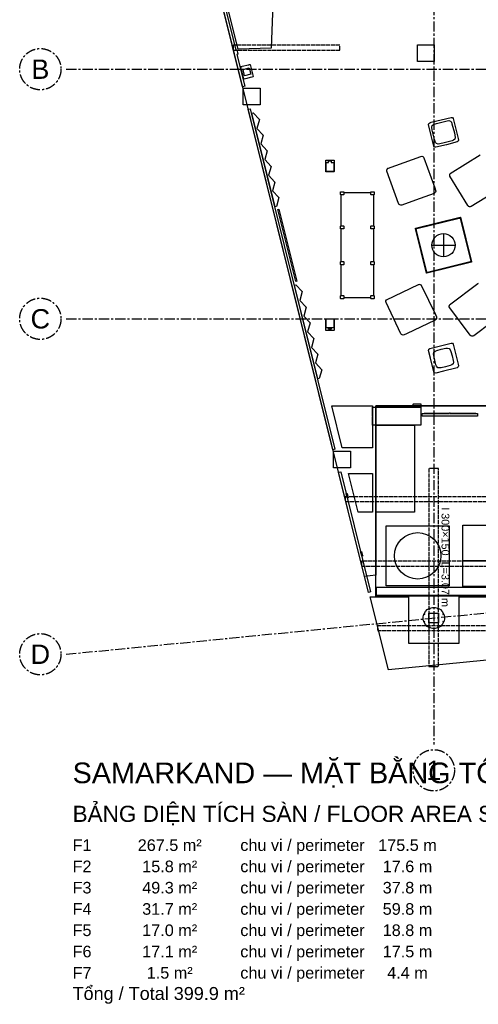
# Model space of a CAD drawing. Header units: millimetres. Extents: x -2320 to 44673, y -183000 to 30400.
# Tile 20 of 33: x -2320 to 4790, y -18628 to -3362. Entities that reach past the tile are written whole.
import ezdxf
from ezdxf.enums import TextEntityAlignment as Align

# ---------------------------------------------------------------- set-up
doc = ezdxf.new("R2010")
doc.units = ezdxf.units.MM
doc.header["$LTSCALE"] = 50
doc.linetypes.add('CENTER', pattern=[5.08, 3.175, -0.635, 0.635, -0.635])
doc.linetypes.add('DASHED', pattern=[1.524, 1.27, -0.254])
for name, color, linetype in [('A-FACADE', 150, 'Continuous'), ('A-FLOR-F1', 2, 'Continuous'), ('A-FLOR-F6', 8, 'Continuous'), ('A-FURN', 3, 'Continuous'), ('A-FURN-BASE', 9, 'Continuous'), ('A-MANGAL', 12, 'Continuous'), ('A-MISC', 9, 'Continuous'), ('A-TEXT', 7, 'Continuous'), ('A-WALL-CUT', 7, 'Continuous'), ('E-LITE', 1, 'Continuous'), ('S-BEAM', 1, 'DASHED'), ('S-GRID', 8, 'CENTER'), ('S-PURL', 9, 'DASHED')]:
    doc.layers.add(name, color=color, linetype=linetype)
doc.styles.add('VN', font='arial.ttf')

msp = doc.modelspace()

# ---------------------------------------------------------------- linework, layer by layer
at = {"layer": 'A-FACADE'}
msp.add_lwpolyline([(1232.8, -4064), (1235.8, -4059.2), (1247.4, -4056.3), (1252.2, -4059.2), (1298.6, -4245.5), (1295.7, -4250.4), (1284, -4253.3), (1279.2, -4250.4), (1276.3, -4255.2), (1179.2, -4279.3), (1174.4, -4276.4), (1171.5, -4281.3), (1159.8, -4284.2), (1155, -4281.3), (1108.6, -4094.9), (1111.5, -4090.1), (1123.2, -4087.2), (1128, -4090.1), (1130.9, -4085.3), (1228, -4061.1)], close=True, dxfattribs=at)
at = {"layer": 'A-FLOR-F1'}
msp.add_lwpolyline([(18900, -10429.7), (18050, -10513.5), (18050, -10559.9), (15550, -10559.9), (15550, -10759.9), (9000, -11405.5), (9000, -9350), (3200, -9350), (3200, -11977.2), (3025, -11994.5), (0, 167.5), (0, 7250), (4100, 7250), (4100, 7100), (1650, 7100), (1650, 150), (4100, 150), (4100, 0), (15300, 0), (15300, -3300), (28500, -3300)], dxfattribs=at)
at = {"layer": 'A-FLOR-F6'}
msp.add_lwpolyline([(3200, -12300), (3200, -9350), (9000, -9350), (9000, -12300)], close=True, dxfattribs=at)
at = {"layer": 'A-FURN'}
for points in [[(1517.1, -5393.9), (1479.4, -5532.1), (1577.5, -5636.5), (1539.7, -5774.6), (1637.8, -5879), (1600, -6017.2), (1698.1, -6121.6), (1660.3, -6259.7), (1640.9, -6264.6), (1279, -4809.2), (1298.4, -4804.4), (1396.5, -4908.8), (1358.7, -5047), (1456.8, -5151.3), (1419, -5289.5)], [(4139.5, -4969.4), (4306.4, -4929.6), (4331.1, -4927.6), (4358, -4934), (4372.2, -4952.4), (4382.1, -4975.2), (4419.7, -5117.3), (4431.4, -5190.1), (4425, -5217), (4406.6, -5231.2), (4383.8, -5241.1), (4241.7, -5278.7), (4168.9, -5290.4), (4142, -5284), (4127.8, -5265.6), (4110.4, -5219.5), (4075, -5076.8), (4068.6, -5027.9), (4075, -5001), (4093.4, -4986.8)], [(1959.6, -7421.6), (1682.1, -6305.8), (1696.7, -6302.2), (1974.2, -7417.9)], [(3986.6, -7291.4), (3814.7, -6600.4), (3817.6, -6595.6), (4508.6, -6423.7), (4513.4, -6426.6), (4685.3, -7117.6), (4682.4, -7122.4), (3991.4, -7294.3)], [(2142.9, -8200.1), (2241, -8304.5), (2203.3, -8442.7), (2301.4, -8547.1), (2263.6, -8685.2), (2361.7, -8789.6), (2323.9, -8927.8), (2304.5, -8932.6), (1942.6, -7477.3), (1962, -7472.5), (2060.1, -7576.9), (2022.3, -7715), (2120.4, -7819.4), (2082.6, -7957.6), (2180.7, -8062)], [(4101.5, -8519.6), (4122.7, -8503.1), (4145.4, -8493), (4216.3, -8473.3), (4288.1, -8457.5), (4312.9, -8455.8), (4339.3, -8460.4), (4355.9, -8481.7), (4366, -8504.4), (4385.7, -8575.3), (4401.5, -8647.1), (4403.2, -8671.9), (4398.6, -8698.3), (4377.3, -8714.9), (4354.6, -8725), (4283.7, -8744.7), (4211.9, -8760.5), (4187.1, -8762.2), (4160.7, -8757.6), (4144.1, -8736.3), (4134, -8713.6), (4114.3, -8642.7), (4098.5, -8570.9), (4096.8, -8546.1)]]:
    msp.add_lwpolyline(points, close=True, dxfattribs=at)
at = {"layer": 'A-FURN-BASE'}
for points in [[(1685.8, -953.4), (1579.1, -3803.7), (1068.2, -3818.5), (360.7, -994.6)], [(1130.9, -4085.3), (1228, -4061.1), (1232.8, -4064), (1235.8, -4059.2), (1247.4, -4056.3), (1252.2, -4059.2), (1298.6, -4245.5), (1295.7, -4250.4), (1284, -4253.3), (1279.2, -4250.4), (1276.3, -4255.2), (1179.2, -4279.3), (1174.4, -4276.4), (1171.5, -4281.3), (1159.8, -4284.2), (1155, -4281.3), (1108.6, -4094.9), (1111.5, -4090.1), (1123.2, -4087.2), (1128, -4090.1)], [(1396.5, -4908.8), (1358.7, -5047), (1456.8, -5151.3), (1419, -5289.5), (1517.1, -5393.9), (1479.4, -5532.1), (1577.5, -5636.5), (1539.7, -5774.6), (1637.8, -5879), (1600, -6017.2), (1698.1, -6121.6), (1660.3, -6259.7), (1640.9, -6264.6), (1279, -4809.2), (1298.4, -4804.4)], [(4059, -4953.4), (4369, -4877.4), (4387.7, -4880.1), (4398.9, -4895.3), (4476.9, -5204.9), (4481.6, -5228), (4478.9, -5246.7), (4463.7, -5257.9), (4297.6, -5300.3), (4131, -5340.6), (4112.3, -5337.9), (4101.1, -5322.7), (4058.7, -5156.6), (4018.4, -4990), (4021.1, -4971.3), (4036.3, -4960.1)], [(3384.1, -5669), (3898.1, -5482.2), (3912.2, -5480), (3912.7, -5483.3), (3913.6, -5479.9), (3928.2, -5483.8), (3939.2, -5491.9), (3937, -5494.9), (3940, -5493.1), (3947.3, -5505.4), (4114.6, -5971.7), (4126.9, -6007), (4129, -6021.2), (4125.6, -6021.7), (4129.1, -6022.6), (4125.2, -6037.2), (4117.1, -6048.2), (4114.1, -6046), (4115.9, -6049), (4103.6, -6056.3), (3817, -6159.3), (3602, -6235.9), (3587.8, -6238), (3587.3, -6234.6), (3586.4, -6238.1), (3573.1, -6234.8), (3560.9, -6226), (3563, -6223.1), (3560, -6224.9), (3552.7, -6212.6), (3373, -5710.3), (3371, -5696.8), (3374.3, -5696.3), (3370.9, -5695.4), (3374.9, -5680.9), (3383, -5669.9), (3385.9, -5672)], [(2427, -5539), (2551, -5539), (2554, -5542), (2554, -5716), (2551, -5719), (2427, -5719), (2424, -5716), (2424, -5542)], [(2700, -6079), (2658, -6079), (2654, -6075), (2654, -6033), (2658, -6029), (2700, -6029), (2704, -6033), (2704, -6075)], [(3170, -6079), (3128, -6079), (3124, -6075), (3124, -6033), (3128, -6029), (3170, -6029), (3174, -6033), (3174, -6075)], [(2700, -6607.3), (2658, -6607.3), (2654, -6603.3), (2654, -6561.3), (2658, -6557.3), (2700, -6557.3), (2704, -6561.3), (2704, -6603.3)], [(3170, -6607.3), (3128, -6607.3), (3124, -6603.3), (3124, -6561.3), (3128, -6557.3), (3170, -6557.3), (3174, -6561.3), (3174, -6603.3)], [(4495.5, -6437.3), (4507.6, -6444.6), (4671.7, -7104.5), (4664.4, -7116.6), (4004.5, -7280.7), (3992.4, -7273.4), (3828.3, -6613.5), (3835.6, -6601.4)], [(2700, -7160.7), (2658, -7160.7), (2654, -7156.7), (2654, -7114.7), (2658, -7110.7), (2700, -7110.7), (2704, -7114.7), (2704, -7156.7)], [(3170, -7160.7), (3128, -7160.7), (3124, -7156.7), (3124, -7114.7), (3128, -7110.7), (3170, -7110.7), (3174, -7114.7), (3174, -7156.7)], [(2060.1, -7576.9), (2022.3, -7715), (2120.4, -7819.4), (2082.6, -7957.6), (2180.7, -8062), (2142.9, -8200.1), (2241, -8304.5), (2203.3, -8442.7), (2301.4, -8547.1), (2263.6, -8685.2), (2361.7, -8789.6), (2323.9, -8927.8), (2304.5, -8932.6), (1942.6, -7477.3), (1962, -7472.5)], [(3367, -7706.5), (3860.3, -7469), (3873.6, -7465.7), (3874.4, -7469.1), (3875, -7465.5), (3889.8, -7467.9), (3901.6, -7474.9), (3899.7, -7478), (3902.5, -7475.9), (3910.7, -7486.9), (4124, -7934.7), (4140, -7969.3), (4143.3, -7982.6), (4139.9, -7983.4), (4143.6, -7984), (4141.1, -7998.8), (4134.1, -8010.6), (4131, -8008.7), (4133.1, -8011.5), (4122.1, -8019.7), (3674.3, -8233), (3639.7, -8249), (3626.4, -8252.3), (3625.6, -8248.9), (3625, -8252.6), (3610.2, -8250.1), (3598.5, -8243.1), (3600.3, -8240), (3597.5, -8242.1), (3589, -8230.5), (3360, -7748.7), (3356.7, -7735.4), (3360.1, -7734.6), (3356.5, -7734), (3358.9, -7719.2), (3365.9, -7707.5), (3369.1, -7709.4)], [(2700, -7689), (2658, -7689), (2654, -7685), (2654, -7643), (2658, -7639), (2700, -7639), (2704, -7643), (2704, -7685)], [(3170, -7689), (3128, -7689), (3124, -7685), (3124, -7643), (3128, -7639), (3170, -7639), (3174, -7643), (3174, -7685)], [(2551, -8179), (2427, -8179), (2424, -8176), (2424, -8002), (2427, -7999), (2551, -7999), (2554, -8002), (2554, -8176)], [(4058.8, -8453.2), (4369.2, -8377.1), (4387.9, -8379.9), (4399, -8395.1), (4477.2, -8705), (4481.9, -8728.2), (4479.1, -8746.9), (4463.9, -8758), (4441.2, -8764.8), (4249.8, -8812.4), (4130.8, -8840.9), (4112.1, -8838.1), (4101, -8822.9), (4094.2, -8800.2), (4046.6, -8608.8), (4018.1, -8489.8), (4020.9, -8471.1), (4036.1, -8460)], [(3150, -9350), (3150, -10000), (2678.9, -10000), (2517.3, -9350)], [(3153, -9650), (3151, -9372), (3197, -9370), (3199, -9648)], [(3900, -9367), (3897, -9370), (3783, -9370), (3780, -9367), (3780, -9323), (3783, -9320), (3897, -9320), (3900, -9323)], [(4345, -9460), (4355, -9460), (4355, -9470), (4776, -9470), (4780, -9474), (4780, -9506), (4776, -9510), (3924, -9510), (3920, -9506), (3920, -9474), (3924, -9470), (4345, -9470)], [(3200, -9650), (3800, -9650), (3800, -11000), (3200, -11000)], [(3150, -10400), (3150, -11000), (2927.7, -11000), (2778.4, -10400)], [(3362, -11212), (4338, -11212), (4338, -12138), (3362, -12138)], [(4550, -11200), (6550, -11200), (6550, -11750), (4550, -11750)], [(4550, -11750), (6550, -11750), (6550, -12150), (4550, -12150)], [(4492, -12312), (9288, -12312), (9286.8, -12864.1), (3399.7, -13443.8), (3112.6, -12309.1), (3708, -12312), (3708, -13030.5), (4492, -13030.5)]]:
    msp.add_lwpolyline(points, close=True, dxfattribs=at)
for points in [[(5103.9, -6001.8), (4679.8, -6257.8), (4666.3, -6262.7), (4665.1, -6259.4), (4664.9, -6263.1), (4651.3, -6262.5), (4637.6, -6256.3), (4639.2, -6252.9), (4636.5, -6255.4), (4626.9, -6244.7), (4350.9, -5788.2), (4346.3, -5775.3), (4349.5, -5774.1), (4346, -5774), (4346.9, -5758.9), (4352.7, -5746.6), (4356.1, -5748.2), (4353.6, -5745.5), (4820.8, -5459.9)], [(4994.3, -8057.4), (4719.9, -8262.8), (4707, -8269.1), (4705.5, -8265.9), (4705.7, -8269.6), (4692.1, -8270.3), (4677.8, -8265.5), (4679, -8262.1), (4676.7, -8264.7), (4666, -8255.1), (4346.2, -7828.9), (4340, -7816), (4343.1, -7814.5), (4339.5, -7814.7), (4339, -7799.7), (4343.5, -7786.8), (4346.9, -7788), (4344.3, -7785.7), (4780.1, -7455.2), (4793, -7449)]]:
    msp.add_lwpolyline(points, dxfattribs=at)
at = {"layer": 'A-MANGAL'}
for points in [[(2678.9, -10000), (2517.3, -9350), (3150, -9350), (3150, -10000)], [(3199, -9372), (3197, -9650), (3151, -9648), (3153, -9370)], [(3780, -9323), (3783, -9320), (3897, -9320), (3900, -9323), (3900, -9367), (3897, -9370), (3783, -9370), (3780, -9367)], [(4370, -9466), (4374, -9462), (4746, -9462), (4750, -9466), (4746, -9470), (4776, -9470), (4780, -9474), (4780, -9506), (4776, -9510), (3924, -9510), (3920, -9506), (3920, -9474), (3924, -9470), (3954, -9470), (3950, -9466), (3954, -9462), (4326, -9462), (4330, -9466), (4326, -9470), (4345, -9470), (4345, -9460), (4355, -9460), (4355, -9470), (4374, -9470)], [(3800, -11000), (3200, -11000), (3200, -9650), (3800, -9650)], [(2927.7, -11000), (2778.4, -10400), (3150, -10400), (3150, -11000)], [(4338, -11212), (4338, -12138), (3362, -12138), (3362, -11212)], [(6550, -11200), (6550, -11750), (4550, -11750), (4550, -11200)], [(3712.2, -12007.6), (3650, -11974.3), (3595.4, -11929.6), (3550.7, -11875), (3517.4, -11812.8), (3496.9, -11745.2), (3490, -11675), (3496.9, -11604.8), (3517.4, -11537.2), (3550.7, -11475), (3595.4, -11420.4), (3650, -11375.7), (3712.2, -11342.4), (3779.8, -11321.9), (3850, -11315), (3920.2, -11321.9), (3987.8, -11342.4), (4050, -11375.7), (4104.6, -11420.4), (4149.3, -11475), (4182.6, -11537.2), (4203.1, -11604.8), (4210, -11675), (4203.1, -11745.2), (4182.6, -11812.8), (4149.3, -11875), (4104.6, -11929.6), (4050, -11974.3), (3987.8, -12007.6), (3920.2, -12028.1), (3850, -12035), (3779.8, -12028.1)], [(6550, -12150), (4550, -12150), (4550, -11750), (6550, -11750)]]:
    msp.add_lwpolyline(points, close=True, dxfattribs=at)
at = {"layer": 'A-MISC'}
for points in [[(2509, -5549), (2509, -5579.1), (2549, -5579.1), (2549, -5718.7), (2429, -5718.7), (2429, -5579.1), (2469, -5579.1), (2469, -5549)], [(2658, -6079), (2654, -6075), (2654, -6033), (2658, -6029), (2700, -6029), (2704, -6033), (2704, -6044), (2707, -6041), (3121, -6041), (3124, -6044), (3124, -6033), (3128, -6029), (3170, -6029), (3174, -6033), (3174, -6075), (3170, -6079), (3161, -6079), (3164, -6082), (3164, -6557.3), (3170, -6557.3), (3174, -6561.3), (3174, -6603.3), (3170, -6607.3), (3164, -6607.3), (3164, -7110.7), (3170, -7110.7), (3174, -7114.7), (3174, -7156.7), (3170, -7160.7), (3164, -7160.7), (3164, -7636), (3161, -7639), (3170, -7639), (3174, -7643), (3174, -7685), (3170, -7689), (3128, -7689), (3124, -7685), (3124, -7674), (3121, -7677), (2707, -7677), (2704, -7674), (2704, -7685), (2700, -7689), (2658, -7689), (2654, -7685), (2654, -7643), (2658, -7639), (2666, -7639), (2662, -7635), (2662, -7160.7), (2654, -7156.7), (2654, -7114.7), (2662, -7110.7), (2662, -6607.3), (2654, -6603.3), (2654, -6561.3), (2662, -6557.3), (2662, -6083), (2666, -6079)], [(2549, -7999.3), (2549, -8139), (2429, -8139), (2429, -7999.3)], [(2509, -8139.1), (2509, -8158.9), (2469, -8158.9), (2469, -8139.1)]]:
    msp.add_lwpolyline(points, close=True, dxfattribs=at)
at = {"layer": 'A-WALL-CUT'}
msp.add_lwpolyline([(809.5, -2941.9), (1030.8, -3831.9), (1045.4, -3828.3), (1056.4, -3872.4), (1062.3, -3896.2), (1047.8, -3899.9), (1170.4, -4393), (1136.4, -4401.5), (0, 167.5)], dxfattribs=at)
for points in [[(3845, -3751), (4105, -3751), (4105, -4011), (3845, -4011)], [(1239.1, -4109.9), (1263.2, -4206.9), (1166.2, -4231.1), (1142, -4134)], [(1147, -4682), (1147, -4422), (1407, -4422), (1407, -4682)], [(1252.4, -4743.6), (2565.4, -10022.3), (2536.3, -10029.5), (1223.3, -4750.8)], [(3200, -9350), (3202, -9348), (3312, -9348), (3314, -9350), (3314, -9368), (3312, -9370), (3202, -9370), (3200, -9368)], [(3900, -9373), (3900, -9647), (3897, -9650), (3203, -9650), (3200, -9647), (3200, -9373), (3203, -9370), (3897, -9370)], [(3328, -9370), (3326, -9368), (3326, -9350.3), (3328, -9348.3), (3564, -9348.3), (3566, -9350.3), (3566, -9368), (3564, -9370)], [(3780, -9368), (3778, -9370), (3580, -9370), (3578, -9368), (3578, -9350), (3580, -9348), (3778, -9348), (3780, -9350)], [(2547, -10050), (2807, -10050), (2807, -10310), (2547, -10310)], [(2758.5, -10778), (2747.6, -10734), (2741.7, -10710.5), (3120.3, -12232.5), (3086.3, -12241), (2623.2, -10378.9), (2657.1, -10370.4), (2741.6, -10710.1), (2756.2, -10706.5), (2762.1, -10730.3), (2773.1, -10774.4)], [(2977.1, -11656.6), (2966.1, -11612.6), (2980.7, -11609), (2991.6, -11653), (2997.6, -11676.9), (2983, -11680.5)], [(3212, -12162), (8988, -12162), (8988, -12288), (3212, -12288)], [(3969.9, -12537), (3998.5, -12508.4), (4033.2, -12487.6), (4038.1, -12498.9), (4041.4, -12497.1), (4045, -12496), (4040.6, -12484.6), (4079.8, -12474.7), (4120.2, -12474.7), (4159.4, -12484.6), (4155, -12496), (4158.6, -12497.1), (4161.9, -12498.9), (4166.8, -12487.6), (4201.5, -12508.4), (4230.1, -12537), (4250.9, -12571.7), (4239.6, -12576.6), (4241.4, -12579.9), (4242.5, -12583.5), (4253.9, -12579.1), (4263.8, -12618.3), (4263.8, -12658.7), (4253.9, -12697.9), (4242.5, -12693.5), (4241.4, -12697.1), (4239.6, -12700.4), (4250.9, -12705.3), (4230.1, -12740), (4201.5, -12768.6), (4166.8, -12789.4), (4161.9, -12778.1), (4158.6, -12779.9), (4155, -12781), (4159.4, -12792.4), (4120.2, -12802.3), (4079.8, -12802.3), (4040.6, -12792.4), (4045, -12781), (4041.4, -12779.9), (4038.1, -12778.1), (4033.2, -12789.4), (3998.5, -12768.6), (3969.9, -12740), (3949.1, -12705.3), (3960.4, -12700.4), (3958.6, -12697.1), (3957.5, -12693.5), (3946.1, -12697.9), (3936.2, -12658.7), (3936.2, -12618.3), (3946.1, -12579.1), (3957.5, -12583.5), (3958.6, -12579.9), (3960.4, -12576.6), (3949.1, -12571.7)], [(4175, -12563.5), (4175, -12713.5), (4025, -12713.5), (4025, -12563.5)]]:
    msp.add_lwpolyline(points, close=True, dxfattribs=at)
at = {"layer": 'E-LITE'}
for p, q in [((4250, -6679), (4250, -7039)), ((4070, -6859), (4430, -6859))]:
    msp.add_line(p, q, dxfattribs=at)
msp.add_circle((4250, -6859), 180, dxfattribs=at)
at = {"layer": 'S-BEAM'}
msp.add_lwpolyline([(4025, -10321), (4025, -13389), (4175, -13389), (4175, -10321)], close=True, dxfattribs=at)
at = {"layer": 'S-GRID'}
for p, q in [((4100, 2200), (4100, -14600)), ((-1600, -4130), (38600, -4130)), ((-1600, -8000), (38600, -8000)), ((-1600, -13200.9), (38600, -9238.3))]:
    msp.add_line(p, q, dxfattribs=at)
for centre in [(-2000, -4130), (-2000, -8000), (-2000, -13200.9), (4100, -15000)]:
    msp.add_circle(centre, 320, dxfattribs=at)
at = {"layer": 'S-PURL'}
for points in [[(987, -3760), (987, -3835), (2642, -3835), (2642, -3760)], [(2728, -10760), (2728, -10835), (30361, -10835), (30361, -10760)], [(2977, -11760), (2977, -11835), (20216, -11835), (20216, -11760)], [(3225, -12760), (3225, -12835), (10071, -12835), (10071, -12760)]]:
    msp.add_lwpolyline(points, close=True, dxfattribs=at)

# ---------------------------------------------------------------- texts
at = {"layer": 'A-TEXT', "style": 'VN'}
for s, height, p in [('SAMARKAND — MẶT BẰNG TỔNG THỂ / GENERAL PLAN   TL 1:100   (đơn vị mm / units mm)   R12-v12.1', 320, (-1500, -15200)), ('BẢNG DIỆN TÍCH SÀN / FLOOR AREA SCHEDULE', 250, (-1500, -15800)), ('F1', 180, (-1500, -16250)), ('   267.5 m²', 180, (-700, -16250)), ('chu vi / perimeter   175.5 m', 180, (1100, -16250)), ('F2', 180, (-1500, -16580)), ('    15.8 m²', 180, (-700, -16580)), ('chu vi / perimeter    17.6 m', 180, (1100, -16580)), ('F3', 180, (-1500, -16910)), ('    49.3 m²', 180, (-700, -16910)), ('chu vi / perimeter    37.8 m', 180, (1100, -16910)), ('F4', 180, (-1500, -17240)), ('    31.7 m²', 180, (-700, -17240)), ('chu vi / perimeter    59.8 m', 180, (1100, -17240)), ('F5', 180, (-1500, -17570)), ('    17.0 m²', 180, (-700, -17570)), ('chu vi / perimeter    18.8 m', 180, (1100, -17570)), ('    17.1 m²', 180, (-700, -17900)), ('chu vi / perimeter    17.5 m', 180, (1100, -17900)), ('F6', 180, (-1500, -17900)), ('     1.5 m²', 180, (-700, -18230)), ('F7', 180, (-1500, -18230)), ('chu vi / perimeter     4.4 m', 180, (1100, -18230)), ('Tổng / Total 399.9 m²', 200, (-1500, -18560))]:
    msp.add_text(s, height=height, dxfattribs=at).set_placement(p)
at = {"layer": 'S-BEAM', "style": 'VN'}
msp.add_text('I 300×150  L=3.07 m', height=120, rotation=-90, dxfattribs=at).set_placement((4220, -10921))
at = {"layer": 'S-GRID', "style": 'VN'}
for s, p in [('B', (-2000, -4130)), ('C', (-2000, -8000)), ('D', (-2000, -13200.9)), ('1', (4100, -15000))]:
    msp.add_text(s, height=300, dxfattribs=at).set_placement(p, align=Align.MIDDLE_CENTER)

doc.saveas('drawing.dxf')
